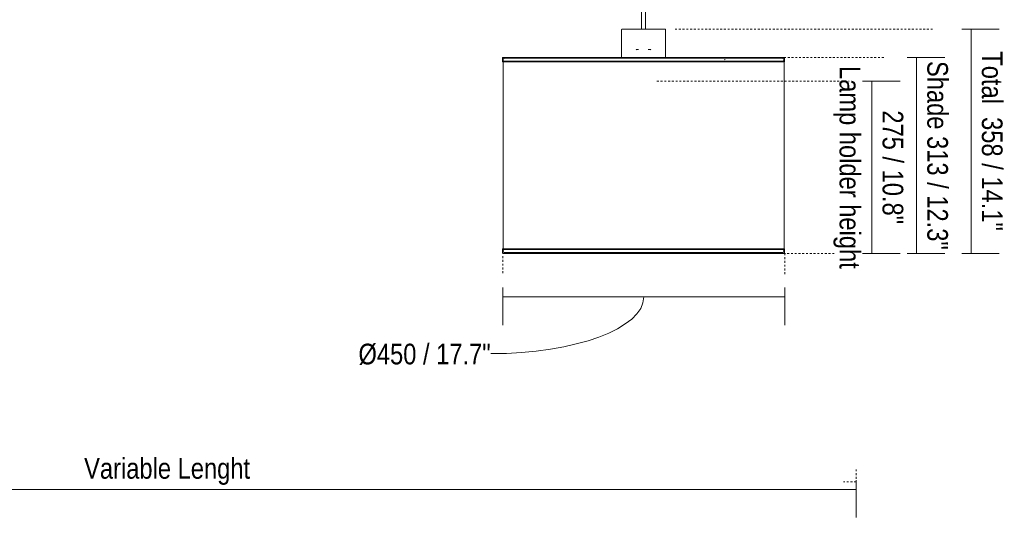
# Model space of a CAD drawing. Header units: millimetres. Extents: x 5395 to 10113, y 397 to 7363.
# Tile 4 of 11: x 6359 to 7931, y 397 to 1195. Entities that reach past the tile are written whole.
import ezdxf

# ---------------------------------------------------------------- set-up
doc = ezdxf.new("R2010")
doc.units = ezdxf.units.MM
doc.linetypes.add('Dash', pattern=[6, 3, -3])
doc.layers.add('A-ANNO-DIMS', color=7, linetype='Dash', lineweight=9, true_color=0xd2d2d2)
doc.layers.add('A-ANNO-DIMS-15', color=7, linetype='Continuous', lineweight=9)
doc.layers.add('E-LITE-EQPM', color=7, linetype='Continuous', lineweight=20)
doc.styles.add('Arial Narrow', font='ARIALN.TTF', dxfattribs={"height": 33})
doc.dimstyles.new('FARO_-_2_2mm_Arial_Narrow_mm_Inch_Left', dxfattribs={"dimscale": 304.8, "dimtxt": 33.773222, "dimasz": 0, "dimexe": 0.147638, "dimexo": 0.0625, "dimgap": 0.024606, "dimtad": 1, "dimdec": 0, "dimzin": 0, "dimdsep": 46, "dimtxsty": 'Arial Narrow', "dimblk1": 'NONE', "dimblk2": 'NONE', "dimsah": 1, "dimcen": 0.09, "dimadec": 0, "dimazin": 0, "dimtfac": 1, "dimtdec": 4, "dimtix": 1, "dimtmove": 0, "dimatfit": 3, "dimfxl": 0.049213, "dimfxlon": 1, "dimtvp": 1, "dimtolj": 1, "dimtzin": 0, "dimarcsym": 2})
doc.dimstyles.new('FARO_-_2_2mm_Arial_Narrow_mm_Inch_Right', dxfattribs={"dimscale": 304.8, "dimtxt": 33.773222, "dimasz": 0, "dimexe": 0.147638, "dimexo": 0.0625, "dimgap": 0.024606, "dimtad": 1, "dimdec": 0, "dimzin": 0, "dimdsep": 46, "dimtxsty": 'Arial Narrow', "dimblk1": 'NONE', "dimblk2": 'NONE', "dimsah": 1, "dimcen": 0.09, "dimadec": 0, "dimazin": 0, "dimtfac": 1, "dimtdec": 4, "dimtix": 1, "dimtmove": 0, "dimatfit": 3, "dimfxl": 0.049213, "dimfxlon": 1, "dimtvp": 1, "dimtolj": 1, "dimtzin": 0, "dimarcsym": 2})
doc.dimstyles.new('FARO_-_2_2mm_Arial_Narrow_mm_Inch_Right_1', dxfattribs={"dimscale": 304.8, "dimtxt": 33.773222, "dimasz": 0, "dimexe": 0.147638, "dimexo": 0.0625, "dimgap": 0.024606, "dimtad": 1, "dimdec": 0, "dimzin": 0, "dimdsep": 46, "dimtxsty": 'Arial Narrow', "dimblk1": 'NONE', "dimblk2": 'NONE', "dimsah": 1, "dimcen": 0.09, "dimadec": 0, "dimazin": 0, "dimtfac": 1, "dimtdec": 4, "dimtix": 1, "dimtmove": 1, "dimatfit": 3, "dimfxl": 0.049213, "dimfxlon": 1, "dimtvp": 1, "dimtolj": 1, "dimtzin": 0, "dimarcsym": 2})

# ---------------------------------------------------------------- blocks, each defined once
blk = doc.blocks.new('64314-5L   _Suspended_tensor - 64314-49-5L MAMBO Black_rattan pendant lamp ø450-5L-719882-Alzado_PDF')
at = {"layer": 'E-LITE-EQPM', "lineweight": 9}
for p, q in [((7351.8, 1983.8), (7351.8, 1180)), ((7357.8, 1180), (7357.8, 1983.8)), ((7319.8, 1179.1), (7319.8, 1134.9)), ((7389.8, 1134.9), (7389.8, 1179.1)), ((7363.7, 1147.5), (7363.7, 1147.5)), ((7129.8, 1134.3), (7129.8, 1127.6)), ((7141.5, 1134.9), (7141.3, 1134.9)), ((7148.4, 1134.9), (7142.6, 1134.9)), ((7142.6, 1134.9), (7148.2, 1134.9)), ((7149.5, 1134.9), (7150.7, 1134.9)), ((7150.7, 1134.9), (7149.6, 1134.9)), ((7153.5, 1134.9), (7152.1, 1134.9)), ((7152.3, 1134.9), (7153.7, 1134.9)), ((7156.6, 1134.9), (7154.9, 1134.9)), ((7155.1, 1134.9), (7156.4, 1134.9)), ((7157.8, 1134.9), (7159.4, 1134.9)), ((7159.5, 1134.9), (7157.9, 1134.9)), ((7161.6, 1134.9), (7161, 1134.9)), ((7161, 1134.9), (7161.6, 1134.9)), ((7165.8, 1134.9), (7164.3, 1134.9)), ((7164.4, 1134.9), (7166, 1134.9)), ((7168.7, 1134.9), (7167.7, 1134.9)), ((7167.7, 1134.9), (7168.5, 1134.9)), ((7175.8, 1134.9), (7174.9, 1134.9)), ((7174.9, 1134.9), (7175.8, 1134.9)), ((7180.7, 1134.9), (7178.8, 1134.9)), ((7178.9, 1134.9), (7181, 1134.9)), ((7186.7, 1134.9), (7191.1, 1134.9)), ((7191.1, 1134.9), (7186.9, 1134.9)), ((7193.3, 1134.9), (7192.2, 1134.9)), ((7192.2, 1134.9), (7193.3, 1134.9)), ((7200, 1134.9), (7195.5, 1134.9)), ((7195.6, 1134.9), (7200, 1134.9)), ((7202.3, 1134.9), (7201.1, 1134.9)), ((7201.1, 1134.9), (7202.1, 1134.9)), ((7204.5, 1134.9), (7209.3, 1134.9)), ((7209.3, 1134.9), (7204.6, 1134.9)), ((7219.1, 1134.9), (7217.1, 1134.9)), ((7217.2, 1134.9), (7219.2, 1134.9)), ((7224.1, 1134.9), (7226.7, 1134.9)), ((7226.8, 1134.9), (7224.2, 1134.9)), ((7237.3, 1134.9), (7236, 1134.9)), ((7236.1, 1134.9), (7237.4, 1134.9)), ((7261.3, 1134.9), (7259.5, 1134.9)), ((7259.5, 1134.9), (7261.4, 1134.9)), ((7414.4, 1134.9), (7416.1, 1134.9)), ((7416.1, 1134.9), (7414.5, 1134.9)), ((7485, 1131.7), (7483.3, 1131.2)), ((7517.5, 1134.9), (7515.1, 1134.9)), ((7515.2, 1134.9), (7517.5, 1134.9)), ((7529.6, 1134.9), (7527.5, 1134.9)), ((7527.6, 1134.9), (7529.7, 1134.9)), ((7533.8, 1134.9), (7531.7, 1134.9)), ((7531.8, 1134.9), (7533.8, 1134.9)), ((7535.8, 1134.9), (7537.4, 1134.9)), ((7537.5, 1134.9), (7535.8, 1134.9)), ((7539, 1134.9), (7540.7, 1134.9)), ((7540.8, 1134.9), (7539.2, 1134.9)), ((7544.2, 1134.9), (7542.4, 1134.9)), ((7542.6, 1134.9), (7544.4, 1134.9)), ((7547.9, 1134.9), (7546, 1134.9)), ((7546.1, 1134.9), (7547.9, 1134.9)), ((7549.5, 1134.9), (7564.1, 1134.9)), ((7563.9, 1134.9), (7549.6, 1134.9)), ((7566.4, 1134.9), (7565.1, 1134.9)), ((7565.3, 1134.9), (7566.4, 1134.9)), ((7567.3, 1134.9), (7568.4, 1134.9)), ((7568.5, 1134.9), (7567.3, 1134.9)), ((7569.1, 1134.9), (7572.6, 1134.9)), ((7573.1, 1134.9), (7569.3, 1134.9)), ((7579.8, 1127.6), (7579.8, 1134.3)), ((7129.8, 1127.6), (7265, 1127.6)), ((7130.6, 1128.6), (7130.6, 828.1)), ((7265, 1127.6), (7579.6, 1127.6)), ((7483.9, 1128.1), (7486.3, 1128.9)), ((7579, 828.1), (7579, 1128.6)), ((7129.8, 829.2), (7129.8, 822.5)), ((7265, 829.2), (7129.8, 829.2)), ((7138.8, 821.9), (7138.6, 821.9)), ((7139.8, 821.9), (7140.6, 821.9)), ((7140.4, 821.9), (7139.9, 821.9)), ((7144.7, 821.9), (7142.6, 821.9)), ((7142.6, 821.9), (7144.5, 821.9)), ((7148.2, 821.9), (7147, 821.9)), ((7147.2, 821.9), (7148.4, 821.9)), ((7152.1, 821.9), (7153.5, 821.9)), ((7153.7, 821.9), (7152.3, 821.9)), ((7154.9, 821.9), (7156.4, 821.9)), ((7156.2, 821.9), (7155.1, 821.9)), ((7159.4, 821.9), (7157.8, 821.9)), ((7157.9, 821.9), (7159.5, 821.9)), ((7161.5, 821.9), (7161, 821.9)), ((7161, 821.9), (7161.5, 821.9)), ((7164.3, 821.9), (7165.8, 821.9)), ((7166, 821.9), (7164.4, 821.9)), ((7169.2, 821.9), (7167.7, 821.9)), ((7167.7, 821.9), (7169.3, 821.9)), ((7175.6, 821.9), (7174.9, 821.9)), ((7174.9, 821.9), (7175.6, 821.9)), ((7184.6, 821.9), (7182.8, 821.9)), ((7182.8, 821.9), (7184.8, 821.9)), ((7579.6, 829.2), (7265, 829.2)), ((7279.9, 821.9), (7284, 821.9)), ((7284, 821.9), (7279.9, 821.9)), ((7294.9, 821.9), (7295.9, 821.9)), ((7295.9, 821.9), (7294.9, 821.9)), ((7307.1, 821.9), (7308.2, 821.9)), ((7308.2, 821.9), (7307.1, 821.9)), ((7316.4, 821.9), (7318.5, 821.9)), ((7318.5, 821.9), (7316.4, 821.9)), ((7329.7, 821.9), (7333.2, 821.9)), ((7333.2, 821.9), (7329.7, 821.9)), ((7338.2, 821.9), (7339.8, 821.9)), ((7339.8, 821.9), (7338.2, 821.9)), ((7342.3, 821.9), (7345.8, 821.9)), ((7345.8, 821.9), (7342.3, 821.9)), ((7350.8, 821.9), (7352.4, 821.9)), ((7352.4, 821.9), (7350.8, 821.9)), ((7354.9, 821.9), (7358.4, 821.9)), ((7358.4, 821.9), (7354.9, 821.9)), ((7370.7, 821.9), (7372.8, 821.9)), ((7372.8, 821.9), (7370.7, 821.9)), ((7383.3, 821.9), (7385.4, 821.9)), ((7385.4, 821.9), (7383.3, 821.9)), ((7401.9, 821.9), (7403.9, 821.9)), ((7403.9, 821.9), (7402, 821.9)), ((7414.2, 821.9), (7416.1, 821.9)), ((7416.1, 821.9), (7414.2, 821.9)), ((7426.3, 821.9), (7428.1, 821.9)), ((7428.2, 821.9), (7426.3, 821.9)), ((7439.9, 821.9), (7438.1, 821.9)), ((7438.2, 821.9), (7440, 821.9)), ((7449.7, 821.9), (7451.4, 821.9)), ((7451.4, 821.9), (7449.8, 821.9)), ((7461.1, 821.9), (7462.7, 821.9)), ((7462.6, 821.9), (7461.1, 821.9)), ((7507, 821.9), (7505.9, 821.9)), ((7506.1, 821.9), (7507.2, 821.9)), ((7510.4, 821.9), (7511.5, 821.9)), ((7511.7, 821.9), (7510.6, 821.9)), ((7515.1, 821.9), (7517.5, 821.9)), ((7517.5, 821.9), (7515.2, 821.9)), ((7525.5, 821.9), (7523.5, 821.9)), ((7523.7, 821.9), (7525.6, 821.9)), ((7527.5, 821.9), (7529.6, 821.9)), ((7529.7, 821.9), (7527.6, 821.9)), ((7532.8, 821.9), (7543.5, 821.9)), ((7543.7, 821.9), (7532.9, 821.9)), ((7547.9, 821.9), (7551, 821.9)), ((7550.9, 821.9), (7547.9, 821.9)), ((7553.6, 821.9), (7552.1, 821.9)), ((7552.3, 821.9), (7553.6, 821.9)), ((7555, 821.9), (7556.5, 821.9)), ((7556.7, 821.9), (7555.2, 821.9)), ((7558, 821.9), (7573.1, 821.9)), ((7572.6, 821.9), (7558.1, 821.9)), ((7579.8, 822.5), (7579.8, 829.2))]:
    blk.add_line(p, q, dxfattribs=at)
at = {"layer": 'E-LITE-EQPM', "lineweight": 9, "flags": 128}
for points in [[(7319.8, 1179.1), (7319.8, 1179.1), (7319.8, 1179.1), (7319.8, 1179.2), (7319.8, 1179.2), (7319.8, 1179.2), (7319.8, 1179.3), (7319.8, 1179.3), (7319.8, 1179.4), (7319.8, 1179.4), (7319.8, 1179.4), (7319.8, 1179.5), (7319.9, 1179.5), (7319.9, 1179.5), (7319.9, 1179.6), (7319.9, 1179.6), (7319.9, 1179.6), (7320, 1179.6), (7320, 1179.7), (7320, 1179.7), (7320, 1179.7), (7320.1, 1179.8), (7320.1, 1179.8), (7320.1, 1179.8), (7320.2, 1179.8), (7320.2, 1179.8), (7320.2, 1179.9), (7320.3, 1179.9), (7320.3, 1179.9), (7320.3, 1179.9), (7320.4, 1179.9), (7320.4, 1179.9), (7320.4, 1180), (7320.5, 1180), (7320.5, 1180), (7320.5, 1180), (7320.6, 1180), (7320.6, 1180), (7320.7, 1180), (7320.7, 1180), (7320.7, 1180)], [(7363.7, 1180), (7362.4, 1180), (7361, 1180), (7359.7, 1180), (7358.3, 1180), (7357, 1180), (7355.6, 1180), (7354.3, 1180), (7352.9, 1180), (7351.5, 1180), (7350.2, 1180), (7348.8, 1180), (7347.5, 1180), (7346.2, 1180), (7344.9, 1180), (7343.6, 1180), (7342.3, 1180), (7341, 1180), (7339.8, 1180), (7338.6, 1180), (7337.4, 1180), (7336.2, 1180), (7335.1, 1180), (7334, 1180), (7333, 1180), (7331.9, 1180), (7330.9, 1180), (7330, 1180), (7329.1, 1180), (7328.2, 1180), (7327.4, 1180), (7326.6, 1180), (7325.8, 1180), (7325.1, 1180), (7324.5, 1180), (7323.9, 1180), (7323.3, 1180), (7322.8, 1180), (7322.4, 1180), (7322, 1180), (7321.6, 1180), (7321.4, 1180), (7321.1, 1180), (7320.9, 1180), (7320.8, 1180), (7320.7, 1180), (7320.7, 1180)], [(7320.7, 1180), (7320.7, 1180), (7320.8, 1180), (7320.9, 1180), (7321.1, 1180), (7321.4, 1180), (7321.7, 1180), (7322, 1180), (7322.4, 1180), (7322.9, 1180), (7323.4, 1180), (7323.9, 1180), (7324.5, 1180), (7325.2, 1180), (7325.9, 1180), (7326.6, 1180), (7327.4, 1180), (7328.3, 1180), (7329.2, 1180), (7330.1, 1180), (7331, 1180), (7332, 1180), (7333.1, 1180), (7334.1, 1180), (7335.2, 1180), (7336.4, 1180), (7337.5, 1180), (7338.7, 1180), (7339.9, 1180), (7341.2, 1180), (7342.4, 1180), (7343.7, 1180), (7345, 1180), (7345.8, 1180)], [(7363.7, 1180), (7364.6, 1180), (7365.9, 1180), (7367.2, 1180), (7368.5, 1180), (7369.7, 1180), (7370.9, 1180), (7372.1, 1180), (7373.3, 1180), (7374.4, 1180), (7375.5, 1180), (7376.6, 1180), (7377.6, 1180), (7378.6, 1180), (7379.5, 1180), (7380.4, 1180), (7381.3, 1180), (7382.1, 1180), (7382.9, 1180), (7383.7, 1180), (7384.4, 1180), (7385, 1180), (7385.6, 1180), (7386.2, 1180), (7386.7, 1180), (7387.1, 1180), (7387.5, 1180), (7387.9, 1180), (7388.2, 1180), (7388.4, 1180), (7388.6, 1180), (7388.7, 1180), (7388.8, 1180), (7388.8, 1180)], [(7388.8, 1180), (7388.8, 1180), (7388.7, 1180), (7388.6, 1180), (7388.4, 1180), (7388.1, 1180), (7387.8, 1180), (7387.5, 1180), (7387.1, 1180), (7386.6, 1180), (7386.1, 1180), (7385.6, 1180), (7385, 1180), (7384.3, 1180), (7383.6, 1180), (7382.9, 1180), (7382.1, 1180), (7381.2, 1180), (7380.4, 1180), (7379.4, 1180), (7378.5, 1180), (7377.5, 1180), (7376.4, 1180), (7375.4, 1180), (7374.3, 1180), (7373.2, 1180), (7372, 1180), (7370.8, 1180), (7369.6, 1180), (7368.4, 1180), (7367.1, 1180), (7365.8, 1180), (7364.5, 1180), (7363.7, 1180)], [(7388.8, 1180), (7388.8, 1180), (7388.9, 1180), (7388.9, 1180), (7389, 1180), (7389, 1180), (7389, 1180), (7389.1, 1180), (7389.1, 1180), (7389.1, 1179.9), (7389.2, 1179.9), (7389.2, 1179.9), (7389.2, 1179.9), (7389.3, 1179.9), (7389.3, 1179.9), (7389.3, 1179.8), (7389.4, 1179.8), (7389.4, 1179.8), (7389.4, 1179.8), (7389.5, 1179.7), (7389.5, 1179.7), (7389.5, 1179.7), (7389.5, 1179.7), (7389.6, 1179.6), (7389.6, 1179.6), (7389.6, 1179.6), (7389.6, 1179.5), (7389.6, 1179.5), (7389.7, 1179.5), (7389.7, 1179.4), (7389.7, 1179.4), (7389.7, 1179.4), (7389.7, 1179.3), (7389.7, 1179.3), (7389.7, 1179.3), (7389.7, 1179.2), (7389.7, 1179.2), (7389.7, 1179.1), (7389.8, 1179.1), (7389.8, 1179.1), (7389.8, 1179.1)], [(7343.2, 1147.1), (7343.6, 1147.2), (7343.9, 1147.3), (7344.3, 1147.3), (7344.6, 1147.4), (7345, 1147.4), (7345.3, 1147.4), (7345.7, 1147.5)], [(7346.9, 1147.5), (7346.8, 1147.5), (7346.6, 1147.5), (7346.5, 1147.5), (7346.3, 1147.5), (7346.2, 1147.5), (7346.1, 1147.5), (7346, 1147.5), (7345.9, 1147.5), (7345.9, 1147.5), (7345.8, 1147.5), (7345.8, 1147.5), (7345.8, 1147.5)], [(7363.7, 1147.5), (7363.7, 1147.5), (7363.7, 1147.5), (7363.6, 1147.5), (7363.6, 1147.5), (7363.5, 1147.5), (7363.4, 1147.5), (7363.3, 1147.5), (7363.2, 1147.5), (7363, 1147.5), (7362.9, 1147.5), (7362.7, 1147.5), (7362.5, 1147.5), (7362.4, 1147.5)], [(7364.1, 1147.5), (7364.4, 1147.4), (7364.8, 1147.4), (7365.1, 1147.3), (7365.5, 1147.3), (7365.8, 1147.2), (7366.2, 1147.1)], [(7129.8, 1134.3), (7129.8, 1134.4), (7129.8, 1134.4), (7129.8, 1134.4), (7129.8, 1134.4), (7129.8, 1134.5), (7129.8, 1134.5), (7129.8, 1134.5), (7129.8, 1134.5), (7129.8, 1134.5), (7129.8, 1134.6), (7129.8, 1134.6), (7129.8, 1134.6), (7129.8, 1134.6), (7129.8, 1134.6), (7129.9, 1134.7), (7129.9, 1134.7), (7129.9, 1134.7), (7129.9, 1134.7), (7129.9, 1134.7), (7129.9, 1134.8), (7129.9, 1134.8), (7130, 1134.8), (7130, 1134.8), (7130, 1134.8), (7130, 1134.8), (7130, 1134.8), (7130.1, 1134.8), (7130.1, 1134.9), (7130.1, 1134.9), (7130.1, 1134.9), (7130.1, 1134.9), (7130.2, 1134.9), (7130.2, 1134.9), (7130.2, 1134.9), (7130.2, 1134.9), (7130.3, 1134.9), (7130.3, 1134.9), (7130.3, 1134.9), (7130.3, 1134.9), (7130.3, 1134.9)], [(7265.2, 1134.9), (7257.1, 1134.9), (7249.1, 1134.9), (7241.2, 1134.9), (7233.6, 1134.9), (7226.1, 1134.9), (7218.9, 1134.9), (7211.8, 1134.9), (7205, 1134.9), (7198.5, 1134.9), (7192.2, 1134.9), (7186.1, 1134.9), (7180.3, 1134.9), (7174.8, 1134.9), (7169.6, 1134.9), (7164.7, 1134.9), (7160.1, 1134.9), (7155.7, 1134.9), (7151.8, 1134.9), (7148.1, 1134.9), (7144.8, 1134.9), (7141.8, 1134.9), (7139.1, 1134.9), (7136.8, 1134.9), (7134.8, 1134.9), (7133.2, 1134.9), (7132, 1134.9), (7131.1, 1134.9), (7130.5, 1134.9), (7130.3, 1134.9)], [(7130.3, 1134.9), (7130.5, 1134.9), (7131, 1134.9), (7131.9, 1134.9), (7133.2, 1134.9), (7134.8, 1134.9), (7136.6, 1134.9)], [(7130.6, 1131.1), (7130.6, 1131.2), (7130.6, 1131.3), (7130.6, 1131.4), (7130.6, 1131.5), (7130.6, 1131.6), (7130.6, 1131.6), (7130.6, 1131.7), (7130.7, 1131.8), (7130.7, 1131.9), (7130.7, 1132), (7130.8, 1132.1), (7130.8, 1132.2), (7130.9, 1132.3), (7130.9, 1132.3), (7131, 1132.4), (7131, 1132.5), (7131.1, 1132.6), (7131.1, 1132.7), (7131.2, 1132.7), (7131.3, 1132.8), (7131.4, 1132.9), (7131.4, 1132.9), (7131.5, 1133), (7131.6, 1133), (7131.7, 1133.1), (7131.7, 1133.1), (7131.8, 1133.2), (7131.9, 1133.2), (7132, 1133.3), (7132.1, 1133.3), (7132.2, 1133.3), (7132.3, 1133.4), (7132.4, 1133.4), (7132.5, 1133.4), (7132.5, 1133.4), (7132.6, 1133.5), (7132.7, 1133.5), (7132.8, 1133.5), (7132.9, 1133.5), (7133, 1133.5)], [(7266.3, 1133.5), (7258.2, 1133.5), (7250.3, 1133.5), (7242.6, 1133.5), (7235, 1133.5), (7227.6, 1133.5), (7220.5, 1133.5), (7213.5, 1133.5), (7206.8, 1133.5), (7200.3, 1133.5), (7194.1, 1133.5), (7188.1, 1133.5), (7182.4, 1133.5), (7176.9, 1133.5), (7171.8, 1133.5), (7166.9, 1133.5), (7162.3, 1133.5), (7158.1, 1133.5), (7154.1, 1133.5), (7150.5, 1133.5), (7147.2, 1133.5), (7144.2, 1133.5), (7141.6, 1133.5), (7139.3, 1133.5), (7137.4, 1133.5), (7135.8, 1133.5), (7134.6, 1133.5), (7133.7, 1133.5), (7133.1, 1133.5), (7133, 1133.5)], [(7133, 1133.5), (7133.1, 1133.5), (7133.7, 1133.5), (7134.5, 1133.5)], [(7579.2, 1134.9), (7579, 1134.9), (7578.5, 1134.9), (7577.6, 1134.9), (7576.3, 1134.9), (7574.7, 1134.9), (7572.8, 1134.9), (7570.4, 1134.9), (7567.8, 1134.9), (7564.8, 1134.9), (7561.5, 1134.9), (7557.8, 1134.9), (7553.8, 1134.9), (7549.5, 1134.9), (7544.9, 1134.9), (7540, 1134.9), (7534.8, 1134.9), (7529.3, 1134.9), (7523.5, 1134.9), (7517.4, 1134.9), (7511.1, 1134.9), (7504.6, 1134.9), (7497.8, 1134.9), (7490.7, 1134.9), (7483.5, 1134.9), (7476, 1134.9), (7468.4, 1134.9), (7460.5, 1134.9), (7452.5, 1134.9), (7444.4, 1134.9), (7436.1, 1134.9), (7427.7, 1134.9), (7419.1, 1134.9), (7410.5, 1134.9), (7401.7, 1134.9), (7392.9, 1134.9), (7384, 1134.9), (7375.1, 1134.9), (7366.2, 1134.9), (7357.2, 1134.9), (7348.2, 1134.9), (7339.2, 1134.9), (7330.3, 1134.9), (7321.4, 1134.9), (7312.5, 1134.9), (7303.8, 1134.9), (7295.1, 1134.9), (7286.5, 1134.9), (7278, 1134.9), (7269.6, 1134.9), (7265.2, 1134.9)], [(7576.4, 1133.5), (7575.9, 1133.5), (7575, 1133.5), (7573.7, 1133.5), (7572.1, 1133.5), (7570.2, 1133.5), (7567.9, 1133.5), (7565.3, 1133.5), (7562.3, 1133.5), (7559.1, 1133.5), (7555.4, 1133.5), (7551.5, 1133.5), (7547.2, 1133.5), (7542.7, 1133.5), (7537.8, 1133.5), (7532.7, 1133.5), (7527.2, 1133.5), (7521.5, 1133.5), (7515.5, 1133.5), (7509.3, 1133.5), (7502.8, 1133.5), (7496.1, 1133.5), (7489.1, 1133.5), (7482, 1133.5), (7474.6, 1133.5), (7467, 1133.5), (7459.3, 1133.5), (7451.4, 1133.5), (7443.3, 1133.5), (7435.1, 1133.5), (7426.8, 1133.5), (7418.4, 1133.5), (7409.8, 1133.5), (7401.2, 1133.5), (7392.5, 1133.5), (7383.7, 1133.5), (7374.9, 1133.5), (7366, 1133.5), (7357.2, 1133.5), (7348.3, 1133.5), (7339.4, 1133.5), (7330.6, 1133.5), (7321.8, 1133.5), (7313, 1133.5), (7304.4, 1133.5), (7295.8, 1133.5), (7287.3, 1133.5), (7278.9, 1133.5), (7270.6, 1133.5), (7266.3, 1133.5)], [(7572.9, 1134.9), (7574.7, 1134.9), (7576.3, 1134.9), (7577.6, 1134.9), (7578.5, 1134.9), (7579, 1134.9), (7579.2, 1134.9)], [(7575, 1133.5), (7575.8, 1133.5), (7576.4, 1133.5), (7576.6, 1133.5)], [(7576.6, 1133.5), (7576.7, 1133.5), (7576.8, 1133.5), (7576.9, 1133.5), (7576.9, 1133.4), (7577, 1133.4), (7577.1, 1133.4), (7577.2, 1133.4), (7577.3, 1133.4), (7577.4, 1133.3), (7577.5, 1133.3), (7577.6, 1133.2), (7577.7, 1133.2), (7577.8, 1133.2), (7577.8, 1133.1), (7577.9, 1133.1), (7578, 1133), (7578.1, 1132.9), (7578.1, 1132.9), (7578.2, 1132.8), (7578.3, 1132.7), (7578.4, 1132.7), (7578.4, 1132.6), (7578.5, 1132.5), (7578.5, 1132.5), (7578.6, 1132.4), (7578.6, 1132.3), (7578.7, 1132.2), (7578.7, 1132.1), (7578.8, 1132), (7578.8, 1131.9), (7578.8, 1131.9), (7578.9, 1131.8), (7578.9, 1131.7), (7578.9, 1131.6), (7578.9, 1131.5), (7578.9, 1131.4), (7579, 1131.3), (7579, 1131.2), (7579, 1131.1), (7579, 1131.1)], [(7579.2, 1134.9), (7579.2, 1134.9), (7579.2, 1134.9), (7579.3, 1134.9), (7579.3, 1134.9), (7579.3, 1134.9), (7579.3, 1134.9), (7579.3, 1134.9), (7579.4, 1134.9), (7579.4, 1134.9), (7579.4, 1134.9), (7579.4, 1134.9), (7579.5, 1134.8), (7579.5, 1134.8), (7579.5, 1134.8), (7579.5, 1134.8), (7579.5, 1134.8), (7579.5, 1134.8), (7579.6, 1134.8), (7579.6, 1134.8), (7579.6, 1134.7), (7579.6, 1134.7), (7579.6, 1134.7), (7579.6, 1134.7), (7579.7, 1134.7), (7579.7, 1134.6), (7579.7, 1134.6), (7579.7, 1134.6), (7579.7, 1134.6), (7579.7, 1134.6), (7579.7, 1134.5), (7579.7, 1134.5), (7579.7, 1134.5), (7579.7, 1134.5), (7579.7, 1134.5), (7579.8, 1134.4), (7579.8, 1134.4), (7579.8, 1134.4), (7579.8, 1134.4), (7579.8, 1134.3), (7579.8, 1134.3)], [(7133, 1128.7), (7132.9, 1128.7), (7132.8, 1128.7), (7132.7, 1128.7), (7132.6, 1128.7), (7132.5, 1128.7), (7132.4, 1128.7), (7132.3, 1128.8), (7132.2, 1128.8), (7132.1, 1128.8), (7132, 1128.9), (7131.9, 1128.9), (7131.8, 1128.9), (7131.8, 1129), (7131.7, 1129), (7131.6, 1129.1), (7131.5, 1129.1), (7131.4, 1129.2), (7131.4, 1129.3), (7131.3, 1129.3), (7131.2, 1129.4), (7131.2, 1129.5), (7131.1, 1129.5), (7131, 1129.6), (7131, 1129.7), (7130.9, 1129.8), (7130.9, 1129.9), (7130.8, 1129.9), (7130.8, 1130), (7130.8, 1130.1), (7130.7, 1130.2), (7130.7, 1130.3), (7130.7, 1130.4), (7130.6, 1130.5), (7130.6, 1130.6), (7130.6, 1130.7), (7130.6, 1130.8), (7130.6, 1130.9), (7130.6, 1131), (7130.6, 1131), (7130.6, 1131.1)], [(7134.6, 1128.7), (7134.1, 1128.7), (7133.4, 1128.7), (7133, 1128.7), (7133, 1128.7)], [(7133, 1128.7), (7133.1, 1128.7), (7133.7, 1128.7), (7134.5, 1128.7), (7135.8, 1128.7), (7137.4, 1128.7), (7139.3, 1128.7), (7141.6, 1128.7), (7144.2, 1128.7), (7147.2, 1128.7), (7150.5, 1128.7), (7154.1, 1128.7), (7158, 1128.7), (7162.3, 1128.7), (7166.8, 1128.7), (7171.7, 1128.7), (7176.9, 1128.7), (7182.3, 1128.7), (7188, 1128.7), (7194, 1128.7), (7200.2, 1128.7), (7206.7, 1128.7), (7213.4, 1128.7), (7220.4, 1128.7), (7227.5, 1128.7), (7234.9, 1128.7), (7242.5, 1128.7), (7250.2, 1128.7), (7258.1, 1128.7), (7266.2, 1128.7), (7266.3, 1128.7)], [(7266.3, 1128.7), (7274.5, 1128.7), (7282.8, 1128.7), (7291.3, 1128.7), (7299.8, 1128.7), (7308.5, 1128.7), (7317.2, 1128.7), (7325.9, 1128.7), (7334.8, 1128.7), (7343.6, 1128.7), (7352.5, 1128.7), (7361.3, 1128.7), (7370.2, 1128.7), (7379, 1128.7), (7387.8, 1128.7), (7396.6, 1128.7), (7405.3, 1128.7), (7413.9, 1128.7), (7422.4, 1128.7), (7430.8, 1128.7), (7439, 1128.7), (7447.2, 1128.7), (7455.1, 1128.7), (7463, 1128.7), (7470.6, 1128.7), (7478.1, 1128.7), (7485.4, 1128.7), (7492.4, 1128.7), (7499.3, 1128.7), (7505.9, 1128.7), (7512.3, 1128.7), (7518.4, 1128.7), (7524.2, 1128.7), (7529.8, 1128.7), (7535.1, 1128.7), (7540.2, 1128.7), (7544.9, 1128.7), (7549.3, 1128.7), (7553.4, 1128.7), (7557.2, 1128.7), (7560.6, 1128.7), (7563.8, 1128.7), (7566.6, 1128.7), (7569, 1128.7), (7571.2, 1128.7), (7572.9, 1128.7), (7574.4, 1128.7), (7575.4, 1128.7), (7576.1, 1128.7), (7576.5, 1128.7), (7576.6, 1128.7)], [(7576.4, 1128.7), (7575.9, 1128.7), (7575, 1128.7)], [(7579, 1131.1), (7579, 1131), (7579, 1130.9), (7578.9, 1130.8), (7578.9, 1130.7), (7578.9, 1130.6), (7578.9, 1130.5), (7578.9, 1130.4), (7578.8, 1130.3), (7578.8, 1130.2), (7578.8, 1130.1), (7578.7, 1130.1), (7578.7, 1130), (7578.6, 1129.9), (7578.6, 1129.8), (7578.5, 1129.7), (7578.5, 1129.6), (7578.4, 1129.6), (7578.4, 1129.5), (7578.3, 1129.4), (7578.2, 1129.4), (7578.2, 1129.3), (7578.1, 1129.2), (7578, 1129.2), (7577.9, 1129.1), (7577.9, 1129.1), (7577.8, 1129), (7577.7, 1129), (7577.6, 1128.9), (7577.5, 1128.9), (7577.4, 1128.8), (7577.3, 1128.8), (7577.3, 1128.8), (7577.2, 1128.7), (7577.1, 1128.7), (7577, 1128.7), (7576.9, 1128.7), (7576.8, 1128.7), (7576.7, 1128.7), (7576.6, 1128.7), (7576.6, 1128.7)], [(7130.3, 821.9), (7130.3, 821.9), (7130.3, 821.9), (7130.3, 821.9), (7130.2, 821.9), (7130.2, 821.9), (7130.2, 821.9), (7130.2, 821.9), (7130.2, 821.9), (7130.1, 821.9), (7130.1, 822), (7130.1, 822), (7130.1, 822), (7130, 822), (7130, 822), (7130, 822), (7130, 822), (7130, 822), (7130, 822.1), (7129.9, 822.1), (7129.9, 822.1), (7129.9, 822.1), (7129.9, 822.1), (7129.9, 822.1), (7129.9, 822.2), (7129.8, 822.2), (7129.8, 822.2), (7129.8, 822.2), (7129.8, 822.2), (7129.8, 822.3), (7129.8, 822.3), (7129.8, 822.3), (7129.8, 822.3), (7129.8, 822.3), (7129.8, 822.4), (7129.8, 822.4), (7129.8, 822.4), (7129.8, 822.4), (7129.8, 822.5), (7129.8, 822.5), (7129.8, 822.5)], [(7136.6, 821.9), (7135.8, 821.9), (7134, 821.9), (7132.6, 821.9), (7131.5, 821.9), (7130.8, 821.9), (7130.4, 821.9), (7130.3, 821.9)], [(7130.3, 821.9), (7130.5, 821.9), (7131, 821.9), (7131.9, 821.9), (7133.2, 821.9), (7134.8, 821.9), (7136.8, 821.9), (7139.1, 821.9), (7141.7, 821.9), (7144.7, 821.9), (7148, 821.9), (7151.7, 821.9), (7155.7, 821.9), (7160, 821.9), (7164.6, 821.9), (7169.5, 821.9), (7174.7, 821.9), (7180.3, 821.9), (7186, 821.9), (7192.1, 821.9), (7198.4, 821.9), (7205, 821.9), (7211.8, 821.9), (7218.8, 821.9), (7226, 821.9), (7233.5, 821.9), (7241.1, 821.9), (7249, 821.9), (7257, 821.9), (7265.1, 821.9), (7265.2, 821.9)], [(7130.6, 825.8), (7130.6, 825.8), (7130.6, 825.9), (7130.6, 826), (7130.6, 826.1), (7130.6, 826.2), (7130.6, 826.3), (7130.6, 826.4), (7130.7, 826.5), (7130.7, 826.6), (7130.7, 826.7), (7130.8, 826.8), (7130.8, 826.9), (7130.9, 826.9), (7130.9, 827), (7131, 827.1), (7131, 827.2), (7131.1, 827.3), (7131.1, 827.3), (7131.2, 827.4), (7131.3, 827.5), (7131.4, 827.5), (7131.4, 827.6), (7131.5, 827.7), (7131.6, 827.7), (7131.7, 827.8), (7131.7, 827.8), (7131.8, 827.9), (7131.9, 827.9), (7132, 828), (7132.1, 828), (7132.2, 828), (7132.3, 828.1), (7132.4, 828.1), (7132.5, 828.1), (7132.5, 828.1), (7132.6, 828.1), (7132.7, 828.1), (7132.8, 828.1), (7132.9, 828.2), (7133, 828.2)], [(7133, 823.4), (7132.9, 823.4), (7132.8, 823.4), (7132.7, 823.4), (7132.6, 823.4), (7132.5, 823.4), (7132.4, 823.4), (7132.3, 823.4), (7132.2, 823.5), (7132.1, 823.5), (7132, 823.5), (7131.9, 823.6), (7131.8, 823.6), (7131.8, 823.7), (7131.7, 823.7), (7131.6, 823.8), (7131.5, 823.8), (7131.4, 823.9), (7131.4, 823.9), (7131.3, 824), (7131.2, 824.1), (7131.2, 824.1), (7131.1, 824.2), (7131, 824.3), (7131, 824.4), (7130.9, 824.5), (7130.9, 824.5), (7130.8, 824.6), (7130.8, 824.7), (7130.8, 824.8), (7130.7, 824.9), (7130.7, 825), (7130.7, 825.1), (7130.6, 825.2), (7130.6, 825.2), (7130.6, 825.3), (7130.6, 825.4), (7130.6, 825.5), (7130.6, 825.6), (7130.6, 825.7), (7130.6, 825.8)], [(7266.3, 828.2), (7258.2, 828.2), (7250.3, 828.2), (7242.6, 828.2), (7235, 828.2), (7227.6, 828.2), (7220.5, 828.2), (7213.5, 828.2), (7206.8, 828.2), (7200.3, 828.2), (7194.1, 828.2), (7188.1, 828.2), (7182.4, 828.2), (7176.9, 828.2), (7171.8, 828.2), (7166.9, 828.2), (7162.3, 828.2), (7158.1, 828.2), (7154.1, 828.2), (7150.5, 828.2), (7147.2, 828.2), (7144.2, 828.2), (7141.6, 828.2), (7139.3, 828.2), (7137.4, 828.2), (7135.8, 828.2), (7134.6, 828.2), (7133.7, 828.2), (7133.1, 828.2), (7133, 828.2)], [(7133, 828.2), (7133.1, 828.2), (7133.7, 828.2), (7134.5, 828.2)], [(7134.5, 823.4), (7134.1, 823.4), (7133.4, 823.4), (7133, 823.4), (7133, 823.4)], [(7133, 823.4), (7133.1, 823.4), (7133.7, 823.4), (7134.5, 823.4), (7135.8, 823.4), (7137.4, 823.4), (7139.3, 823.4), (7141.6, 823.4), (7144.2, 823.4), (7147.2, 823.4), (7150.5, 823.4), (7154.1, 823.4), (7158, 823.4), (7162.3, 823.4), (7166.8, 823.4), (7171.7, 823.4), (7176.9, 823.4), (7182.3, 823.4), (7188, 823.4), (7194, 823.4), (7200.2, 823.4), (7206.7, 823.4), (7213.4, 823.4), (7220.4, 823.4), (7227.5, 823.4), (7234.9, 823.4), (7242.5, 823.4), (7250.2, 823.4), (7258.1, 823.4), (7266.2, 823.4), (7266.3, 823.4)], [(7265.2, 821.9), (7273.5, 821.9), (7282, 821.9), (7290.5, 821.9), (7299.2, 821.9), (7307.9, 821.9), (7316.7, 821.9), (7325.6, 821.9), (7334.5, 821.9), (7343.5, 821.9), (7352.4, 821.9), (7361.4, 821.9), (7370.4, 821.9), (7379.3, 821.9), (7388.2, 821.9), (7397.1, 821.9), (7405.9, 821.9), (7414.6, 821.9), (7423.2, 821.9), (7431.6, 821.9), (7440, 821.9), (7448.3, 821.9), (7456.3, 821.9), (7464.3, 821.9), (7472, 821.9), (7479.6, 821.9), (7486.9, 821.9), (7494.1, 821.9), (7501, 821.9), (7507.7, 821.9), (7514.1, 821.9), (7520.3, 821.9), (7526.2, 821.9), (7531.9, 821.9), (7537.3, 821.9), (7542.3, 821.9), (7547.1, 821.9), (7551.6, 821.9), (7555.7, 821.9), (7559.6, 821.9), (7563.1, 821.9), (7566.3, 821.9), (7569.1, 821.9), (7571.6, 821.9), (7573.7, 821.9), (7575.5, 821.9), (7577, 821.9), (7578, 821.9), (7578.8, 821.9), (7579.1, 821.9), (7579.2, 821.9)], [(7576.4, 828.2), (7575.9, 828.2), (7575, 828.2), (7573.7, 828.2), (7572.1, 828.2), (7570.2, 828.2), (7567.9, 828.2), (7565.3, 828.2), (7562.3, 828.2), (7559.1, 828.2), (7555.4, 828.2), (7551.5, 828.2), (7547.2, 828.2), (7542.7, 828.2), (7537.8, 828.2), (7532.7, 828.2), (7527.2, 828.2), (7521.5, 828.2), (7515.5, 828.2), (7509.3, 828.2), (7502.8, 828.2), (7496.1, 828.2), (7489.1, 828.2), (7482, 828.2), (7474.6, 828.2), (7467, 828.2), (7459.3, 828.2), (7451.4, 828.2), (7443.3, 828.2), (7435.1, 828.2), (7426.8, 828.2), (7418.4, 828.2), (7409.8, 828.2), (7401.2, 828.2), (7392.5, 828.2), (7383.7, 828.2), (7374.9, 828.2), (7366, 828.2), (7357.2, 828.2), (7348.3, 828.2), (7339.4, 828.2), (7330.6, 828.2), (7321.8, 828.2), (7313, 828.2), (7304.4, 828.2), (7295.8, 828.2), (7287.3, 828.2), (7278.9, 828.2), (7270.6, 828.2), (7266.3, 828.2)], [(7266.3, 823.4), (7274.5, 823.4), (7282.8, 823.4), (7291.3, 823.4), (7299.8, 823.4), (7308.5, 823.4), (7317.2, 823.4), (7325.9, 823.4), (7334.8, 823.4), (7343.6, 823.4), (7352.5, 823.4), (7361.3, 823.4), (7370.2, 823.4), (7379, 823.4), (7387.8, 823.4), (7396.6, 823.4), (7405.3, 823.4), (7413.9, 823.4), (7422.4, 823.4), (7430.8, 823.4), (7439, 823.4), (7447.2, 823.4), (7455.1, 823.4), (7463, 823.4), (7470.6, 823.4), (7478.1, 823.4), (7485.4, 823.4), (7492.4, 823.4), (7499.3, 823.4), (7505.9, 823.4), (7512.3, 823.4), (7518.4, 823.4), (7524.2, 823.4), (7529.8, 823.4), (7535.1, 823.4), (7540.2, 823.4), (7544.9, 823.4), (7549.3, 823.4), (7553.4, 823.4), (7557.2, 823.4), (7560.6, 823.4), (7563.8, 823.4), (7566.6, 823.4), (7569, 823.4), (7571.2, 823.4), (7572.9, 823.4), (7574.4, 823.4), (7575.4, 823.4), (7576.1, 823.4), (7576.5, 823.4), (7576.6, 823.4)], [(7579.2, 821.9), (7579, 821.9), (7578.5, 821.9), (7577.6, 821.9), (7576.3, 821.9), (7574.7, 821.9), (7572.9, 821.9)], [(7575, 828.2), (7575.8, 828.2), (7576.4, 828.2), (7576.6, 828.2)], [(7576.4, 823.4), (7575.9, 823.4), (7575, 823.4)], [(7576.6, 828.2), (7576.7, 828.1), (7576.8, 828.1), (7576.9, 828.1), (7576.9, 828.1), (7577, 828.1), (7577.1, 828.1), (7577.2, 828.1), (7577.3, 828), (7577.4, 828), (7577.5, 828), (7577.6, 827.9), (7577.7, 827.9), (7577.8, 827.8), (7577.8, 827.8), (7577.9, 827.7), (7578, 827.7), (7578.1, 827.6), (7578.1, 827.6), (7578.2, 827.5), (7578.3, 827.4), (7578.4, 827.4), (7578.4, 827.3), (7578.5, 827.2), (7578.5, 827.1), (7578.6, 827), (7578.6, 827), (7578.7, 826.9), (7578.7, 826.8), (7578.8, 826.7), (7578.8, 826.6), (7578.8, 826.5), (7578.9, 826.4), (7578.9, 826.3), (7578.9, 826.3), (7578.9, 826.2), (7578.9, 826.1), (7579, 826), (7579, 825.9), (7579, 825.8), (7579, 825.8)], [(7579, 825.8), (7579, 825.7), (7579, 825.6), (7578.9, 825.5), (7578.9, 825.4), (7578.9, 825.3), (7578.9, 825.2), (7578.9, 825.1), (7578.8, 825), (7578.8, 824.9), (7578.8, 824.8), (7578.7, 824.7), (7578.7, 824.6), (7578.6, 824.6), (7578.6, 824.5), (7578.5, 824.4), (7578.5, 824.3), (7578.4, 824.2), (7578.4, 824.2), (7578.3, 824.1), (7578.2, 824), (7578.2, 824), (7578.1, 823.9), (7578, 823.8), (7577.9, 823.8), (7577.9, 823.7), (7577.8, 823.7), (7577.7, 823.6), (7577.6, 823.6), (7577.5, 823.6), (7577.4, 823.5), (7577.3, 823.5), (7577.3, 823.5), (7577.2, 823.4), (7577.1, 823.4), (7577, 823.4), (7576.9, 823.4), (7576.8, 823.4), (7576.7, 823.4), (7576.6, 823.4), (7576.6, 823.4)], [(7579.8, 822.5), (7579.8, 822.5), (7579.8, 822.4), (7579.8, 822.4), (7579.8, 822.4), (7579.7, 822.4), (7579.7, 822.3), (7579.7, 822.3), (7579.7, 822.3), (7579.7, 822.3), (7579.7, 822.3), (7579.7, 822.2), (7579.7, 822.2), (7579.7, 822.2), (7579.7, 822.2), (7579.7, 822.2), (7579.6, 822.1), (7579.6, 822.1), (7579.6, 822.1), (7579.6, 822.1), (7579.6, 822.1), (7579.6, 822.1), (7579.6, 822), (7579.5, 822), (7579.5, 822), (7579.5, 822), (7579.5, 822), (7579.5, 822), (7579.4, 822), (7579.4, 822), (7579.4, 822), (7579.4, 821.9), (7579.4, 821.9), (7579.3, 821.9), (7579.3, 821.9), (7579.3, 821.9), (7579.3, 821.9), (7579.2, 821.9), (7579.2, 821.9), (7579.2, 821.9), (7579.2, 821.9)]]:
    blk.add_lwpolyline(points, dxfattribs=at)
blk = doc.blocks.new('DIMBLOCK1-Alzado_PDF')
at = {"layer": 'A-ANNO-DIMS-15', "color": 251, "true_color": 0x5b5b5b}
for p, q in [((5494.1, 460.2), (5494.1, 400.2)), ((5494.1, 445.2), (5494.1, 460.2)), ((7694.1, 460.2), (7694.1, 400.2)), ((7694.1, 445.2), (7694.1, 460.2)), ((5494.1, 445.2), (7694.1, 445.2))]:
    blk.add_line(p, q, dxfattribs=at)
at = {"layer": 'A-ANNO-DIMS-15', "color": 0, "insert": (6462, 495.3), "char_height": 33, "width": 317.147, "attachment_point": 1, "line_spacing_factor": 0.974696, "style": 'Arial Narrow'}
blk.add_mtext('Variable Lenght', dxfattribs=at)
blk = doc.blocks.new('_None')
blk = doc.blocks.new('DIMBLOCK3-Alzado_PDF')
at = {"layer": 'A-ANNO-DIMS-15', "color": 251, "true_color": 0x5b5b5b}
for p, q in [((7775.5, 1134.9), (7835.5, 1134.9)), ((7790.5, 1134.9), (7775.5, 1134.9)), ((7790.5, 821.9), (7790.5, 1134.9)), ((7775.5, 821.9), (7835.5, 821.9)), ((7790.5, 821.9), (7775.5, 821.9))]:
    blk.add_line(p, q, dxfattribs=at)
at = {"layer": 'A-ANNO-DIMS-15', "color": 0, "insert": (7840.7, 1129.1), "char_height": 33, "width": 361.534, "attachment_point": 1, "rotation": 270, "line_spacing_factor": 0.974696, "style": 'Arial Narrow'}
blk.add_mtext('Shade 313 / 12.3"', dxfattribs=at)
blk = doc.blocks.new('DIMBLOCK4-Alzado_PDF')
at = {"layer": 'A-ANNO-DIMS-15', "color": 251, "true_color": 0x5b5b5b}
for p, q in [((7130.2, 767.4), (7130.2, 707.4)), ((7130.2, 752.4), (7130.2, 767.4)), ((7580.2, 767.4), (7580.2, 707.4)), ((7580.2, 752.4), (7580.2, 767.4)), ((7130.2, 752.4), (7580.2, 752.4))]:
    blk.add_line(p, q, dxfattribs=at)
blk.add_ellipse((7111, 752.4), major_axis=(244.2, 0), ratio=0.370524, start_param=4.712389, end_param=6.283185, dxfattribs=at)
at = {"layer": 'A-ANNO-DIMS-15', "color": 0, "insert": (6899.8, 677.8), "char_height": 33, "width": 253.46, "attachment_point": 1, "line_spacing_factor": 0.974696, "style": 'Arial Narrow'}
blk.add_mtext('Ø450 / 17.7"', dxfattribs=at)
blk = doc.blocks.new('DIMBLOCK5-Alzado_PDF')
at = {"layer": 'A-ANNO-DIMS-15', "color": 251, "true_color": 0x5b5b5b}
for p, q in [((7862.6, 1180), (7922.6, 1180)), ((7877.6, 1180), (7862.6, 1180)), ((7877.6, 1180), (7877.6, 821.9)), ((7862.6, 821.9), (7922.6, 821.9)), ((7877.6, 821.9), (7862.6, 821.9))]:
    blk.add_line(p, q, dxfattribs=at)
at = {"layer": 'A-ANNO-DIMS-15', "color": 0, "insert": (7927.8, 1144.6), "char_height": 33, "width": 344.809, "attachment_point": 1, "rotation": 270, "line_spacing_factor": 0.974696, "style": 'Arial Narrow'}
blk.add_mtext('Total  358 / 14.1"', dxfattribs=at)
blk = doc.blocks.new('DIMBLOCK6-Alzado_PDF')
at = {"layer": 'A-ANNO-DIMS-15', "color": 251, "true_color": 0x5b5b5b}
for p, q in [((7704.2, 1097), (7764.2, 1097)), ((7719.2, 1097), (7704.2, 1097)), ((7719.2, 1097), (7719.2, 821.9)), ((7704.2, 821.9), (7764.2, 821.9)), ((7719.2, 821.9), (7704.2, 821.9))]:
    blk.add_line(p, q, dxfattribs=at)
at = {"layer": 'A-ANNO-DIMS-15', "color": 0, "char_height": 33, "attachment_point": 1, "rotation": 270, "line_spacing_factor": 0.974696, "style": 'Arial Narrow'}
for s, insert, width in [('Lamp holder height', (7700.7, 1121.1), 387.91), ('275 / 10.8"', (7769.3, 1050.3), 218.079)]:
    blk.add_mtext(s, dxfattribs=dict(at, insert=insert, width=width))

msp = doc.modelspace()

# ---------------------------------------------------------------- linework, layer by layer
at = {"layer": 'A-ANNO-DIMS'}
for p, q in [((7405.2, 1180), (7819.2, 1180)), ((7738.1, 1134.9), (7580.2, 1134.9)), ((7376.1, 1097), (7683.1, 1097)), ((7130.2, 817.5), (7130.2, 787.5)), ((7659.2, 821.9), (7580.2, 821.9)), ((7580.2, 821.9), (7580.2, 787.5)), ((7694.1, 477.2), (7694.1, 457.2)), ((7694.1, 457.2), (7674.1, 457.2))]:
    msp.add_line(p, q, dxfattribs=at)

# ---------------------------------------------------------------- block references
at = {"layer": 'E-LITE-EQPM', "lineweight": 9}
msp.add_blockref('64314-5L   _Suspended_tensor - 64314-49-5L MAMBO Black_rattan pendant lamp ø450-5L-719882-Alzado_PDF', (0, 0), dxfattribs=at)

# ---------------------------------------------------------------- dimensions: what is measured, and where the dimension line sits
at = {"layer": 'A-ANNO-DIMS', "color": 251, "linetype": 'Continuous', "true_color": 0x5b5b5b}
for base, p1, p2, text, override, picture, middle in [((7877.6, 821.9), (7862.6, 1180), (7862.6, 821.9), 'Total  <>', {"dimtad": 4, "dimpost": '<>', "dimfxl": 358.04348}, 'DIMBLOCK5-Alzado_PDF', (7906.5, 1000.9)), ((7790.5, 1134.9), (7775.5, 821.9), (7775.5, 1134.9), 'Shade <>', {"dimtad": 4, "dimpost": '<>', "dimfxl": 313}, 'DIMBLOCK3-Alzado_PDF', (7819.4, 978.4)), ((7719.2, 821.9), (7704.2, 1097), (7704.2, 821.9), '<>\\XLamp holder height', {"dimtad": 4, "dimpost": '<>', "dimfxl": 275.110444}, 'DIMBLOCK6-Alzado_PDF', (7719.2, 959.5))]:
    dim = msp.add_linear_dim(base=base, p1=p1, p2=p2, angle=90, text=text, dimstyle='FARO_-_2_2mm_Arial_Narrow_mm_Inch_Right', override=override, dxfattribs=at)
    dim.commit()
    dim.dimension.update_dxf_attribs({"geometry": picture, "text_midpoint": middle})
dim = msp.add_linear_dim(base=(7580.2, 752.4), p1=(7130.2, 767.4), p2=(7580.2, 767.4), text='Ø<>', dimstyle='FARO_-_2_2mm_Arial_Narrow_mm_Inch_Right_1', override={"dimpost": '<>', "dimfxl": 450}, dxfattribs=at)
dim.commit()
dim.dimension.update_dxf_attribs({"geometry": 'DIMBLOCK4-Alzado_PDF', "text_midpoint": (7026.5, 655.8), "dimtype": 160})
dim = msp.add_linear_dim(base=(7694.1, 445.2), p1=(5494.1, 460.2), p2=(7694.1, 460.2), text='Variable Lenght', dimstyle='FARO_-_2_2mm_Arial_Narrow_mm_Inch_Left', override={"dimpost": '<>', "dimfxl": 2200.000497}, dxfattribs=at)
dim.commit()
dim.dimension.update_dxf_attribs({"geometry": 'DIMBLOCK1-Alzado_PDF', "text_midpoint": (6594.1, 474)})

doc.saveas('drawing.dxf')
